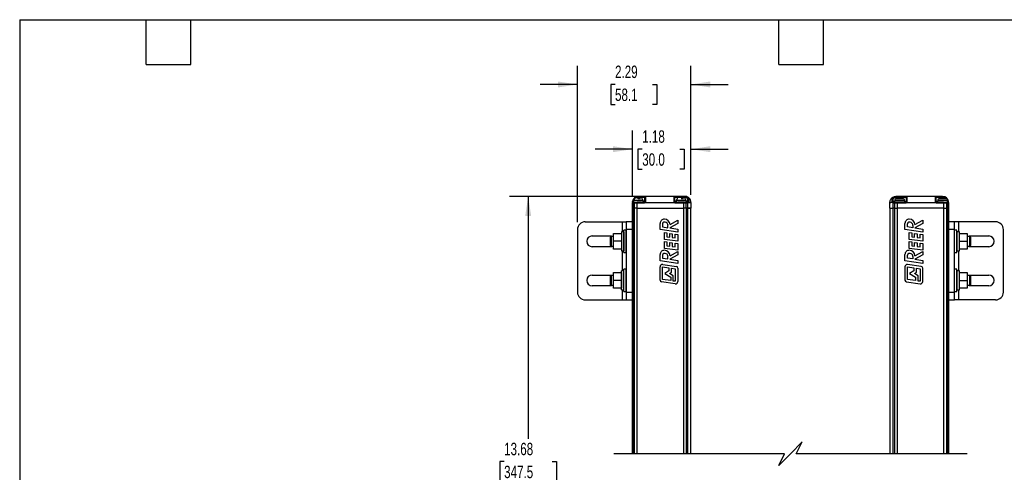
# Model space of a CAD drawing. Header units: inches. Extents: x 0.2 to 10.8, y 0.2 to 8.2.
# Tile 13 of 25: x 0.2 to 6.9, y 5.2 to 8.2. Entities that reach past the tile are written whole.
import ezdxf

# ---------------------------------------------------------------- set-up
doc = ezdxf.new("R2010")
doc.units = ezdxf.units.IN
doc.header["$MEASUREMENT"] = 0
doc.layers.add('DIMENSIONS', color=140, linetype='Continuous', lineweight=25)
doc.layers.add('TEXT', color=140, linetype='Continuous', lineweight=25)
doc.styles.add('SLDTEXTSTYLE0', font='TXT', dxfattribs={"width": 0.7})
doc.dimstyles.new('SLDDIMSTYLE0', dxfattribs={"dimtxt": 0.084961, "dimasz": 0.13, "dimexe": 0, "dimexo": 0.0625, "dimgap": 0.02124, "dimtad": 0, "dimtih": 1, "dimtoh": 1, "dimlfac": 3, "dimrnd": 1e-09, "dimzin": 12, "dimdsep": 46, "dimtxsty": 'SLDTEXTSTYLE0', "dimsah": 1, "dimcen": 0.09, "dimadec": 0, "dimazin": 3, "dimtfac": 1, "dimtmove": 0, "dimatfit": 0, "dimfxl": 0, "dimfrac": 2, "dimtolj": 1, "dimtzin": 12, "dimarcsym": 0})
doc.dimstyles.new('SLDDIMSTYLE1', dxfattribs={"dimtxt": 0.084961, "dimasz": 0.13, "dimexe": 0, "dimexo": 0.0625, "dimgap": 0.02124, "dimtad": 0, "dimtih": 1, "dimtoh": 1, "dimlfac": 3, "dimrnd": 1e-09, "dimzin": 12, "dimdsep": 46, "dimtxsty": 'SLDTEXTSTYLE0', "dimsah": 1, "dimcen": 0.09, "dimadec": 0, "dimazin": 3, "dimtfac": 1, "dimtofl": 0, "dimtmove": 0, "dimatfit": 3, "dimfxl": 0, "dimfrac": 2, "dimtolj": 1, "dimtzin": 12, "dimarcsym": 0})

# ---------------------------------------------------------------- blocks, each defined once
blk = doc.blocks.new('_D')
at = {"layer": 'DIMENSIONS'}
for p, q in [((4.3667, 7.0683), (4.3667, 7.5055)), ((4.7604, 7.0735), (4.7604, 7.5055)), ((4.3667, 7.3805), (4.1167, 7.3805)), ((4.433, 7.3805), (4.4044, 7.3805)), ((4.4044, 7.3805), (4.4044, 7.2455)), ((4.6854, 7.3805), (4.714, 7.3805)), ((4.714, 7.3805), (4.714, 7.2455)), ((4.7604, 7.3805), (5.0104, 7.3805)), ((4.4044, 7.2455), (4.433, 7.2455)), ((4.714, 7.2455), (4.6854, 7.2455))]:
    blk.add_line(p, q, dxfattribs=at)
for points in [[(4.3667, 7.3805), (4.2367, 7.4005), (4.2367, 7.3605)], [(4.7604, 7.3805), (4.8904, 7.3605), (4.8904, 7.4005)]]:
    blk.add_solid(points, dxfattribs=at)
at = {"layer": 'DIMENSIONS', "char_height": 0.08333, "attachment_point": 1, "style": 'SLDTEXTSTYLE0'}
for s, insert in [('1.18', (4.433, 7.507)), ('30.0', (4.433, 7.3529))]:
    blk.add_mtext(s, dxfattribs=dict(at, insert=insert))
blk = doc.blocks.new('_D_1')
at = {"layer": 'DIMENSIONS'}
for p, q in [((3.9977, 6.8906), (3.9977, 7.9401)), ((4.7604, 7.0735), (4.7604, 7.9401)), ((3.9977, 7.8151), (3.7477, 7.8151)), ((4.2502, 7.8151), (4.2217, 7.8151)), ((4.2217, 7.8151), (4.2217, 7.6801)), ((4.5027, 7.8151), (4.5312, 7.8151)), ((4.5312, 7.8151), (4.5312, 7.6801)), ((4.7604, 7.8151), (5.0104, 7.8151)), ((4.2217, 7.6801), (4.2502, 7.6801)), ((4.5312, 7.6801), (4.5027, 7.6801))]:
    blk.add_line(p, q, dxfattribs=at)
for points in [[(3.9977, 7.8151), (3.8677, 7.8351), (3.8677, 7.7951)], [(4.7604, 7.8151), (4.8904, 7.7951), (4.8904, 7.8351)]]:
    blk.add_solid(points, dxfattribs=at)
at = {"layer": 'DIMENSIONS', "char_height": 0.08333, "attachment_point": 1, "style": 'SLDTEXTSTYLE0'}
for s, insert in [('2.29', (4.2502, 7.9416)), ('58.1', (4.2502, 7.7875))]:
    blk.add_mtext(s, dxfattribs=dict(at, insert=insert))
blk = doc.blocks.new('_D_2')
at = {"layer": 'DIMENSIONS'}
for p, q in [((4.404, 7.0629), (3.5416, 7.0629)), ((3.6666, 7.0629), (3.6666, 5.4366)), ((3.505, 5.2825), (3.4765, 5.2825)), ((3.4765, 5.2825), (3.4765, 5.1475)), ((3.8282, 5.2825), (3.8567, 5.2825)), ((3.8567, 5.2825), (3.8567, 5.1475)), ((3.4765, 5.1475), (3.505, 5.1475)), ((3.6666, 4.3111), (3.6666, 5.1285)), ((3.8567, 5.1475), (3.8282, 5.1475)), ((3.7222, 4.2833), (3.6666, 4.3111)), ((3.611, 4.2278), (3.7222, 4.2833)), ((3.6666, 4.2), (3.611, 4.2278)), ((3.6666, 3.2285), (3.6666, 4.2)), ((4.404, 3.2285), (3.5416, 3.2285))]:
    blk.add_line(p, q, dxfattribs=at)
for points in [[(3.6666, 7.0629), (3.6466, 6.9329), (3.6866, 6.9329)], [(3.6666, 3.2285), (3.6866, 3.3585), (3.6466, 3.3585)]]:
    blk.add_solid(points, dxfattribs=at)
at = {"layer": 'DIMENSIONS', "char_height": 0.08333, "attachment_point": 1, "style": 'SLDTEXTSTYLE0'}
for s, insert in [('13.68', (3.505, 5.409)), ('347.5', (3.505, 5.2549))]:
    blk.add_mtext(s, dxfattribs=dict(at, insert=insert))

msp = doc.modelspace()

# ---------------------------------------------------------------- linework, layer by layer
for p, q in [((4.3744, 7.0183), (4.3667, 7.0183)), ((4.3667, 6.9842), (4.3667, 7.0183)), ((4.372, 7.0235), (4.372, 7.0262)), ((4.372, 7.0235), (4.3781, 7.0235)), ((4.3724, 7.0288), (4.3733, 7.0315)), ((4.3733, 7.0288), (4.3724, 7.0288)), ((4.3733, 7.0362), (4.3733, 7.0252)), ((4.4389, 7.0362), (4.3733, 7.0362)), ((4.3733, 7.0252), (4.4389, 7.0252)), ((4.3787, 7.0183), (4.3744, 7.0183)), ((4.3744, 7.0183), (4.3744, 6.9842)), ((4.3781, 7.0235), (4.3825, 7.0235)), ((4.3973, 7.0183), (4.3787, 7.0183)), ((4.3787, 7.0183), (4.3787, 6.9842)), ((4.3825, 7.0235), (4.3973, 7.0235)), ((4.3973, 7.0235), (4.3973, 7.0183)), ((4.4435, 7.0235), (4.3973, 7.0235)), ((4.3973, 7.0183), (4.3973, 6.9842)), ((4.4435, 7.0183), (4.3973, 7.0183)), ((4.4061, 7.0242), (4.3999, 7.0242)), ((4.4061, 7.0577), (4.4061, 7.0629)), ((4.454, 7.0629), (4.4061, 7.0629)), ((4.4061, 7.0577), (4.4488, 7.0577)), ((4.4061, 7.0471), (4.4061, 7.0577)), ((4.4211, 7.0471), (4.4061, 7.0471)), ((4.4291, 7.0242), (4.4061, 7.0242)), ((4.4291, 7.0235), (4.4291, 7.0242)), ((4.4389, 7.0252), (4.4389, 7.0362)), ((4.4488, 7.0288), (4.4389, 7.0288)), ((4.4435, 7.0235), (4.4435, 7.0183)), ((4.4488, 7.0577), (4.4488, 7.0288)), ((4.4526, 7.0235), (4.6483, 7.0235)), ((4.454, 7.0629), (4.454, 7.0296)), ((4.6469, 7.0629), (4.454, 7.0629)), ((4.6469, 7.0296), (4.6469, 7.0629)), ((4.7211, 7.0629), (4.6469, 7.0629)), ((4.6522, 7.0288), (4.6522, 7.0577)), ((4.6522, 7.0577), (4.7182, 7.0577)), ((4.662, 7.0288), (4.6522, 7.0288)), ((4.6574, 7.0183), (4.6574, 7.0235)), ((4.7123, 7.0235), (4.6574, 7.0235)), ((4.7123, 7.0183), (4.6574, 7.0183)), ((4.662, 7.0362), (4.662, 7.0252)), ((4.7276, 7.0362), (4.662, 7.0362)), ((4.662, 7.0252), (4.7276, 7.0252)), ((4.6719, 7.0242), (4.6719, 7.0235)), ((4.6948, 7.0242), (4.6719, 7.0242)), ((4.7098, 7.0471), (4.6948, 7.0471)), ((4.7178, 7.0242), (4.6948, 7.0242)), ((4.7123, 7.0183), (4.7123, 7.0235)), ((4.7268, 7.0235), (4.7123, 7.0235)), ((4.7123, 6.9842), (4.7123, 7.0183)), ((4.729, 7.0183), (4.7123, 7.0183)), ((4.7268, 7.0235), (4.7322, 7.0235)), ((4.7276, 7.0252), (4.7276, 7.0362)), ((4.7375, 7.0288), (4.7276, 7.0288)), ((4.729, 6.9842), (4.729, 7.0183)), ((4.7344, 7.0183), (4.729, 7.0183)), ((4.7339, 7.0238), (4.7322, 7.0235)), ((4.7377, 7.0188), (4.7344, 7.0183)), ((4.7373, 7.05), (4.7375, 7.0496)), ((4.7375, 7.0496), (4.7376, 7.0508)), ((4.7375, 7.0496), (4.7376, 7.0508)), ((4.7375, 7.0496), (4.7375, 7.0288)), ((4.7377, 7.0188), (4.7377, 6.9842)), ((4.7459, 7.0541), (4.7448, 7.0548)), ((4.7459, 7.0541), (4.7461, 7.0536)), ((4.7604, 7.0235), (4.7604, 6.9842)), ((6.0972, 7.0235), (6.1034, 7.0235)), ((6.0972, 6.9842), (6.0972, 7.0235)), ((6.1132, 7.0235), (6.1034, 7.0235)), ((6.1116, 7.0536), (6.1118, 7.0541)), ((6.1128, 7.0548), (6.1118, 7.0541)), ((6.1199, 6.9842), (6.1199, 7.0188)), ((6.1232, 7.0183), (6.1199, 7.0188)), ((6.12, 7.0508), (6.1202, 7.0496)), ((6.12, 7.0508), (6.1202, 7.0496)), ((6.1202, 7.0496), (6.1203, 7.05)), ((6.1202, 7.0288), (6.1202, 7.0496)), ((6.13, 7.0288), (6.1202, 7.0288)), ((6.1287, 7.0183), (6.1232, 7.0183)), ((6.1254, 7.0235), (6.1238, 7.0238)), ((6.1254, 7.0235), (6.1309, 7.0235)), ((6.1453, 7.0183), (6.1287, 7.0183)), ((6.1287, 7.0183), (6.1287, 6.9842)), ((6.13, 7.0362), (6.13, 7.0252)), ((6.1956, 7.0362), (6.13, 7.0362)), ((6.13, 7.0252), (6.1956, 7.0252)), ((6.1309, 7.0235), (6.1453, 7.0235)), ((6.2107, 7.0629), (6.1366, 7.0629)), ((6.1395, 7.0577), (6.2055, 7.0577)), ((6.1858, 7.0242), (6.1399, 7.0242)), ((6.1847, 7.0471), (6.141, 7.0471)), ((6.1453, 7.0235), (6.1453, 7.0183)), ((6.2002, 7.0235), (6.1453, 7.0235)), ((6.1453, 7.0183), (6.1453, 6.9842)), ((6.2002, 7.0183), (6.1453, 7.0183)), ((6.1858, 7.0235), (6.1858, 7.0242)), ((6.1956, 7.0252), (6.1956, 7.0362)), ((6.2055, 7.0288), (6.1956, 7.0288)), ((6.2002, 7.0183), (6.2002, 7.0235)), ((6.2055, 7.0577), (6.2055, 7.0288)), ((6.2093, 7.0235), (6.4051, 7.0235)), ((6.2107, 7.0629), (6.2107, 7.0296)), ((6.4036, 7.0629), (6.2107, 7.0629)), ((6.4036, 7.0296), (6.4036, 7.0629)), ((6.4515, 7.0629), (6.4036, 7.0629)), ((6.4089, 7.0288), (6.4089, 7.0577)), ((6.4089, 7.0577), (6.4515, 7.0577)), ((6.4187, 7.0288), (6.4089, 7.0288)), ((6.4141, 7.0183), (6.4141, 7.0235)), ((6.4604, 7.0235), (6.4141, 7.0235)), ((6.4604, 7.0183), (6.4141, 7.0183)), ((6.4187, 7.0362), (6.4187, 7.0252)), ((6.4844, 7.0362), (6.4187, 7.0362)), ((6.4187, 7.0252), (6.4844, 7.0252)), ((6.4286, 7.0242), (6.4286, 7.0235)), ((6.4577, 7.0242), (6.4286, 7.0242)), ((6.4734, 7.0471), (6.4297, 7.0471)), ((6.4515, 7.0629), (6.4515, 7.0577)), ((6.4515, 7.0577), (6.4515, 7.0471)), ((6.4604, 7.0183), (6.4604, 7.0235)), ((6.4604, 7.0235), (6.4752, 7.0235)), ((6.4604, 6.9842), (6.4604, 7.0183)), ((6.4789, 7.0183), (6.4604, 7.0183)), ((6.4752, 7.0235), (6.4795, 7.0235)), ((6.4789, 6.9842), (6.4789, 7.0183)), ((6.4832, 7.0183), (6.4789, 7.0183)), ((6.4795, 7.0235), (6.4857, 7.0235)), ((6.4832, 6.9842), (6.4832, 7.0183)), ((6.4832, 7.0183), (6.4909, 7.0183)), ((6.4844, 7.0252), (6.4844, 7.0362)), ((6.4844, 7.0315), (6.4853, 7.0288)), ((6.4853, 7.0288), (6.4844, 7.0288)), ((6.4857, 7.0262), (6.4857, 7.0235)), ((6.4909, 7.0235), (6.4909, 7.0183)), ((6.4909, 7.0183), (6.4909, 6.9842)), ((4.3667, 5.3359), (4.3667, 6.9842)), ((4.3744, 6.9842), (4.3667, 6.9842)), ((4.3744, 5.3359), (4.3744, 6.9842)), ((4.3787, 6.9842), (4.3744, 6.9842)), ((4.3787, 6.9842), (4.3787, 5.3359)), ((4.3973, 6.9842), (4.3787, 6.9842)), ((4.3973, 6.9842), (4.3973, 5.3359)), ((4.3973, 6.9842), (4.7123, 6.9842)), ((4.7123, 5.3359), (4.7123, 6.9842)), ((4.729, 6.9842), (4.7123, 6.9842)), ((4.729, 6.9842), (4.729, 5.3359)), ((4.7377, 6.9842), (4.729, 6.9842)), ((4.729, 6.9842), (4.7377, 6.9842)), ((4.7377, 6.9842), (4.7377, 5.3359)), ((4.7377, 6.9842), (4.7604, 6.9842)), ((4.7604, 6.9842), (4.7377, 6.9842)), ((4.7604, 5.3359), (4.7604, 6.9842)), ((6.0972, 6.9842), (6.0972, 5.3359)), ((6.0972, 6.9842), (6.1199, 6.9842)), ((6.1199, 5.3359), (6.1199, 6.9842)), ((6.1287, 6.9842), (6.1199, 6.9842)), ((6.1287, 6.9842), (6.1287, 5.3359)), ((6.1287, 6.9842), (6.1453, 6.9842)), ((6.1453, 6.9842), (6.1453, 5.3359)), ((6.4604, 6.9842), (6.1453, 6.9842)), ((6.4604, 5.3359), (6.4604, 6.9842)), ((6.4604, 6.9842), (6.4789, 6.9842)), ((6.4789, 5.3359), (6.4789, 6.9842)), ((6.4832, 6.9842), (6.4789, 6.9842)), ((6.4832, 5.3359), (6.4832, 6.9842)), ((6.4909, 6.9842), (6.4832, 6.9842)), ((6.4909, 6.9842), (6.4909, 5.3359)), ((4.0502, 6.8931), (4.2996, 6.8931)), ((4.2996, 6.8931), (4.3258, 6.8931)), ((4.2996, 6.8254), (4.2996, 6.8931)), ((4.3652, 6.8931), (4.3258, 6.8931)), ((4.3258, 6.8931), (4.3258, 6.8406)), ((4.3652, 6.8931), (4.3652, 6.8406)), ((4.553, 6.8411), (4.553, 6.8821)), ((4.6721, 6.8806), (4.6195, 6.8514)), ((4.6196, 6.8744), (4.6721, 6.9036)), ((4.6721, 6.9036), (4.6721, 6.8806)), ((6.1984, 6.8411), (6.1984, 6.8821)), ((6.3175, 6.8806), (6.2649, 6.8514)), ((6.2651, 6.8744), (6.3175, 6.9036)), ((6.3175, 6.9036), (6.3175, 6.8806)), ((6.5316, 6.8931), (6.4922, 6.8931)), ((6.4922, 6.8406), (6.4922, 6.8931)), ((6.5316, 6.8406), (6.5316, 6.8931)), ((6.5578, 6.8931), (6.5316, 6.8931)), ((6.8072, 6.8931), (6.5578, 6.8931)), ((6.5578, 6.8931), (6.5578, 6.8254)), ((3.9977, 6.8406), (3.9977, 6.4207)), ((4.2408, 6.8144), (4.2933, 6.8144)), ((4.2408, 6.7619), (4.2408, 6.8144)), ((4.2933, 6.8144), (4.2933, 6.7619)), ((4.3093, 6.8254), (4.2935, 6.8254)), ((4.2935, 6.8254), (4.2935, 6.7619)), ((4.3093, 6.8254), (4.3093, 6.7619)), ((4.3254, 6.8369), (4.3099, 6.8369)), ((4.3099, 6.7619), (4.3099, 6.8369)), ((4.3254, 6.7619), (4.3254, 6.8369)), ((4.3652, 6.8406), (4.3258, 6.8406)), ((4.3258, 6.8406), (4.3258, 6.4207)), ((4.3652, 6.8406), (4.3652, 6.4207)), ((4.6721, 6.8233), (4.553, 6.8411)), ((4.5697, 6.8793), (4.5697, 6.8589)), ((4.5697, 6.8589), (4.6061, 6.8534)), ((4.5823, 6.7751), (4.5823, 6.8212)), ((4.5823, 6.8212), (4.599, 6.8188)), ((4.599, 6.8188), (4.599, 6.793)), ((4.6061, 6.8534), (4.6061, 6.8692)), ((4.6195, 6.8514), (4.6721, 6.8435)), ((4.6721, 6.8435), (4.6721, 6.8233)), ((6.3175, 6.8233), (6.1984, 6.8411)), ((6.2152, 6.8589), (6.2152, 6.8793)), ((6.2516, 6.8534), (6.2152, 6.8589)), ((6.2277, 6.7751), (6.2277, 6.8212)), ((6.2277, 6.8212), (6.2444, 6.8188)), ((6.2444, 6.8188), (6.2444, 6.793)), ((6.2516, 6.8692), (6.2516, 6.8534)), ((6.2649, 6.8514), (6.3175, 6.8435)), ((6.3175, 6.8435), (6.3175, 6.8233)), ((6.4922, 6.4207), (6.4922, 6.8406)), ((6.5316, 6.8406), (6.4922, 6.8406)), ((6.5316, 6.4207), (6.5316, 6.8406)), ((6.5475, 6.8369), (6.532, 6.8369)), ((6.532, 6.6869), (6.532, 6.8369)), ((6.5475, 6.6869), (6.5475, 6.8369)), ((6.5639, 6.8254), (6.5481, 6.8254)), ((6.5481, 6.6984), (6.5481, 6.8254)), ((6.5639, 6.6984), (6.5639, 6.8254)), ((6.5641, 6.7619), (6.5641, 6.8144)), ((6.5641, 6.8144), (6.6166, 6.8144)), ((6.6166, 6.8144), (6.6166, 6.7619)), ((6.8597, 6.4207), (6.8597, 6.8406)), ((4.0962, 6.798), (4.2274, 6.798)), ((4.2169, 6.7881), (4.2169, 6.7356)), ((4.2408, 6.7947), (4.2235, 6.7947)), ((4.2235, 6.7947), (4.2235, 6.7619)), ((4.2235, 6.7619), (4.2235, 6.7291)), ((4.2274, 6.798), (4.2408, 6.7954)), ((4.2933, 6.7619), (4.2408, 6.7619)), ((4.2408, 6.7094), (4.2408, 6.7619)), ((4.2935, 6.7947), (4.2933, 6.7947)), ((4.2933, 6.7619), (4.2933, 6.7094)), ((4.2935, 6.7619), (4.2935, 6.6984)), ((4.3099, 6.7947), (4.3093, 6.7947)), ((4.3093, 6.7619), (4.3093, 6.6984)), ((4.3099, 6.6869), (4.3099, 6.7619)), ((4.3258, 6.7947), (4.3254, 6.7947)), ((4.3254, 6.6869), (4.3254, 6.7619)), ((4.3667, 6.7947), (4.3652, 6.7947)), ((4.6721, 6.7623), (4.5823, 6.7751)), ((4.5823, 6.7142), (4.5823, 6.7603)), ((4.5823, 6.7603), (4.599, 6.7579)), ((4.599, 6.793), (4.618, 6.7903)), ((4.599, 6.7579), (4.599, 6.7321)), ((4.618, 6.7903), (4.618, 6.8141)), ((4.618, 6.8141), (4.6347, 6.8118)), ((4.618, 6.7294), (4.618, 6.7532)), ((4.618, 6.7532), (4.6347, 6.7509)), ((4.6347, 6.8118), (4.6347, 6.7879)), ((4.6347, 6.7879), (4.6554, 6.785)), ((4.6347, 6.7509), (4.6347, 6.727)), ((4.6554, 6.785), (4.6554, 6.8108)), ((4.6554, 6.8108), (4.6721, 6.8084)), ((4.6554, 6.7241), (4.6554, 6.7499)), ((4.6554, 6.7499), (4.6721, 6.7475)), ((4.6721, 6.8084), (4.6721, 6.7623)), ((6.3175, 6.7623), (6.2277, 6.7751)), ((6.2277, 6.7142), (6.2277, 6.7603)), ((6.2277, 6.7603), (6.2444, 6.7579)), ((6.2444, 6.793), (6.2634, 6.7903)), ((6.2444, 6.7579), (6.2444, 6.7321)), ((6.2634, 6.7903), (6.2634, 6.8141)), ((6.2634, 6.8141), (6.2801, 6.8118)), ((6.2634, 6.7532), (6.2801, 6.7509)), ((6.2634, 6.7294), (6.2634, 6.7532)), ((6.2801, 6.8118), (6.2801, 6.7879)), ((6.2801, 6.7879), (6.3008, 6.785)), ((6.2801, 6.7509), (6.2801, 6.727)), ((6.3008, 6.785), (6.3008, 6.8108)), ((6.3008, 6.8108), (6.3175, 6.8084)), ((6.3008, 6.7499), (6.3175, 6.7475)), ((6.3008, 6.7241), (6.3008, 6.7499)), ((6.3175, 6.8084), (6.3175, 6.7623)), ((6.4922, 6.7947), (6.4909, 6.7947)), ((6.532, 6.7947), (6.5316, 6.7947)), ((6.5481, 6.7947), (6.5475, 6.7947)), ((6.5641, 6.7947), (6.5639, 6.7947)), ((6.5641, 6.7619), (6.6166, 6.7619)), ((6.5641, 6.7094), (6.5641, 6.7619)), ((6.6166, 6.7954), (6.63, 6.798)), ((6.6339, 6.7947), (6.6166, 6.7947)), ((6.6166, 6.7619), (6.6166, 6.7094)), ((6.63, 6.798), (6.7612, 6.798)), ((6.6339, 6.7291), (6.6339, 6.7947)), ((6.6405, 6.7356), (6.6405, 6.7881)), ((4.2274, 6.7258), (4.0962, 6.7258)), ((4.2235, 6.7291), (4.2408, 6.7291)), ((4.2408, 6.7284), (4.2274, 6.7258)), ((4.2933, 6.7094), (4.2408, 6.7094)), ((4.2933, 6.7291), (4.2935, 6.7291)), ((4.2935, 6.6984), (4.3093, 6.6984)), ((4.2996, 6.5629), (4.2996, 6.6984)), ((4.3093, 6.7291), (4.3099, 6.7291)), ((4.3099, 6.6869), (4.3254, 6.6869)), ((4.3254, 6.7291), (4.3258, 6.7291)), ((4.3652, 6.7291), (4.3667, 6.7291)), ((4.6721, 6.7014), (4.5823, 6.7142)), ((4.599, 6.7321), (4.618, 6.7294)), ((4.6196, 6.665), (4.6721, 6.6941)), ((4.6347, 6.727), (4.6554, 6.7241)), ((4.6721, 6.7475), (4.6721, 6.7014)), ((4.6721, 6.6941), (4.6721, 6.6712)), ((6.3175, 6.7014), (6.2277, 6.7142)), ((6.2444, 6.7321), (6.2634, 6.7294)), ((6.2651, 6.665), (6.3175, 6.6941)), ((6.2801, 6.727), (6.3008, 6.7241)), ((6.3175, 6.7475), (6.3175, 6.7014)), ((6.3175, 6.6941), (6.3175, 6.6712)), ((6.4909, 6.7291), (6.4922, 6.7291)), ((6.5316, 6.7291), (6.532, 6.7291)), ((6.532, 6.6869), (6.5475, 6.6869)), ((6.5475, 6.7291), (6.5481, 6.7291)), ((6.5481, 6.6984), (6.5639, 6.6984)), ((6.5578, 6.6984), (6.5578, 6.5629)), ((6.5639, 6.7291), (6.5641, 6.7291)), ((6.6166, 6.7094), (6.5641, 6.7094)), ((6.6166, 6.7291), (6.6339, 6.7291)), ((6.63, 6.7258), (6.6166, 6.7284)), ((6.7612, 6.7258), (6.63, 6.7258)), ((4.553, 6.6317), (4.553, 6.6727)), ((4.6721, 6.6138), (4.553, 6.6317)), ((4.5697, 6.6698), (4.5697, 6.6494)), ((4.5697, 6.6494), (4.6061, 6.644)), ((4.6061, 6.644), (4.6061, 6.6597)), ((4.6721, 6.6712), (4.6195, 6.642)), ((4.6195, 6.642), (4.6721, 6.6341)), ((4.6721, 6.6341), (4.6721, 6.6138)), ((6.1984, 6.6317), (6.1984, 6.6727)), ((6.3175, 6.6138), (6.1984, 6.6317)), ((6.2152, 6.6494), (6.2152, 6.6698)), ((6.2516, 6.644), (6.2152, 6.6494)), ((6.2516, 6.6597), (6.2516, 6.644)), ((6.3175, 6.6712), (6.2649, 6.642)), ((6.2649, 6.642), (6.3175, 6.6341)), ((6.3175, 6.6341), (6.3175, 6.6138)), ((4.2408, 6.5519), (4.2933, 6.5519)), ((4.2408, 6.4994), (4.2408, 6.5519)), ((4.2933, 6.5519), (4.2933, 6.4994)), ((4.3093, 6.5629), (4.2935, 6.5629)), ((4.2935, 6.4994), (4.2935, 6.5629)), ((4.3093, 6.4994), (4.3093, 6.5629)), ((4.3254, 6.5744), (4.3099, 6.5744)), ((4.3099, 6.4994), (4.3099, 6.5744)), ((4.3254, 6.4994), (4.3254, 6.5744)), ((4.5531, 6.5008), (4.5531, 6.5908)), ((4.5698, 6.5056), (4.5698, 6.5895)), ((4.5698, 6.5895), (4.6127, 6.5837)), ((4.5708, 6.6063), (4.6625, 6.5937)), ((4.6127, 6.5635), (4.5841, 6.5467)), ((4.6127, 6.5837), (4.6127, 6.5635)), ((4.6166, 6.5464), (4.6294, 6.5539)), ((4.6294, 6.5814), (4.6554, 6.5778)), ((4.6294, 6.5539), (4.6294, 6.5814)), ((4.6554, 6.5778), (4.6554, 6.4933)), ((4.6721, 6.5826), (4.6721, 6.492)), ((6.1986, 6.5908), (6.1986, 6.5008)), ((6.2153, 6.5895), (6.2581, 6.5837)), ((6.2153, 6.5056), (6.2153, 6.5895)), ((6.3079, 6.5937), (6.2163, 6.6063)), ((6.2581, 6.5635), (6.2295, 6.5467)), ((6.2581, 6.5837), (6.2581, 6.5635)), ((6.262, 6.5464), (6.2748, 6.5539)), ((6.2748, 6.5814), (6.3008, 6.5778)), ((6.2748, 6.5539), (6.2748, 6.5814)), ((6.3008, 6.5778), (6.3008, 6.4933)), ((6.3175, 6.492), (6.3175, 6.5826)), ((6.5475, 6.5744), (6.532, 6.5744)), ((6.532, 6.4244), (6.532, 6.5744)), ((6.5475, 6.4244), (6.5475, 6.5744)), ((6.5639, 6.5629), (6.5481, 6.5629)), ((6.5481, 6.4359), (6.5481, 6.5629)), ((6.5639, 6.4359), (6.5639, 6.5629)), ((6.5641, 6.4994), (6.5641, 6.5519)), ((6.5641, 6.5519), (6.6166, 6.5519)), ((6.6166, 6.5519), (6.6166, 6.4994)), ((4.0962, 6.5355), (4.2274, 6.5355)), ((4.2169, 6.5257), (4.2169, 6.4732)), ((4.2408, 6.5322), (4.2235, 6.5322)), ((4.2235, 6.5322), (4.2235, 6.4994)), ((4.2235, 6.4994), (4.2235, 6.4666)), ((4.2274, 6.5355), (4.2408, 6.5329)), ((4.2933, 6.4994), (4.2408, 6.4994)), ((4.2408, 6.4469), (4.2408, 6.4994)), ((4.2935, 6.5322), (4.2933, 6.5322)), ((4.2933, 6.4994), (4.2933, 6.4469)), ((4.2935, 6.4359), (4.2935, 6.4994)), ((4.3099, 6.5322), (4.3093, 6.5322)), ((4.3093, 6.4359), (4.3093, 6.4994)), ((4.3099, 6.4244), (4.3099, 6.4994)), ((4.3258, 6.5322), (4.3254, 6.5322)), ((4.3254, 6.4244), (4.3254, 6.4994)), ((4.3667, 6.5322), (4.3652, 6.5322)), ((4.6543, 6.4766), (4.5627, 6.4898)), ((4.6248, 6.4977), (4.5698, 6.5056)), ((4.5841, 6.5467), (4.6248, 6.5217)), ((4.6415, 6.5311), (4.6166, 6.5464)), ((4.6248, 6.5217), (4.6248, 6.4977)), ((4.6415, 6.4953), (4.6415, 6.5311)), ((4.6554, 6.4933), (4.6415, 6.4953)), ((6.2081, 6.4898), (6.2997, 6.4766)), ((6.2702, 6.4977), (6.2153, 6.5056)), ((6.2295, 6.5467), (6.2702, 6.5217)), ((6.287, 6.5311), (6.262, 6.5464)), ((6.2702, 6.5217), (6.2702, 6.4977)), ((6.287, 6.4953), (6.287, 6.5311)), ((6.3008, 6.4933), (6.287, 6.4953)), ((6.4922, 6.5322), (6.4909, 6.5322)), ((6.532, 6.5322), (6.5316, 6.5322)), ((6.5481, 6.5322), (6.5475, 6.5322)), ((6.5641, 6.5322), (6.5639, 6.5322)), ((6.5641, 6.4994), (6.6166, 6.4994)), ((6.5641, 6.4469), (6.5641, 6.4994)), ((6.6166, 6.5329), (6.63, 6.5355)), ((6.6339, 6.5322), (6.6166, 6.5322)), ((6.6166, 6.4994), (6.6166, 6.4469)), ((6.63, 6.5355), (6.7612, 6.5355)), ((6.6339, 6.4666), (6.6339, 6.5322)), ((6.6405, 6.4732), (6.6405, 6.5257)), ((4.2274, 6.4633), (4.0962, 6.4633)), ((4.2235, 6.4666), (4.2408, 6.4666)), ((4.2408, 6.4659), (4.2274, 6.4633)), ((4.2933, 6.4469), (4.2408, 6.4469)), ((4.2933, 6.4666), (4.2935, 6.4666)), ((4.2935, 6.4359), (4.3093, 6.4359)), ((4.2996, 6.3682), (4.2996, 6.4359)), ((4.3093, 6.4666), (4.3099, 6.4666)), ((4.3099, 6.4244), (4.3254, 6.4244)), ((4.3254, 6.4666), (4.3258, 6.4666)), ((4.3258, 6.4207), (4.3258, 6.3682)), ((4.3258, 6.4207), (4.3652, 6.4207)), ((4.3652, 6.4666), (4.3667, 6.4666)), ((4.3652, 6.4207), (4.3652, 6.3682)), ((6.4909, 6.4666), (6.4922, 6.4666)), ((6.4922, 6.4207), (6.5316, 6.4207)), ((6.4922, 6.3682), (6.4922, 6.4207)), ((6.5316, 6.4666), (6.532, 6.4666)), ((6.5316, 6.3682), (6.5316, 6.4207)), ((6.532, 6.4244), (6.5475, 6.4244)), ((6.5475, 6.4666), (6.5481, 6.4666)), ((6.5481, 6.4359), (6.5639, 6.4359)), ((6.5578, 6.4359), (6.5578, 6.3682)), ((6.5639, 6.4666), (6.5641, 6.4666)), ((6.6166, 6.4469), (6.5641, 6.4469)), ((6.6166, 6.4666), (6.6339, 6.4666)), ((6.63, 6.4633), (6.6166, 6.4659)), ((6.7612, 6.4633), (6.63, 6.4633)), ((4.0502, 6.3682), (4.2996, 6.3682)), ((4.2996, 6.3682), (4.3258, 6.3682)), ((4.3258, 6.3682), (4.3652, 6.3682)), ((6.4922, 6.3682), (6.5316, 6.3682)), ((6.5578, 6.3682), (6.5316, 6.3682)), ((6.8072, 6.3682), (6.5578, 6.3682))]:
    msp.add_line(p, q)
at = {"flags": 128}
for points in [[(4.3833, 7.0252), (4.3832, 7.0248), (4.3831, 7.0242)], [(4.4291, 7.0242), (4.429, 7.0248), (4.4289, 7.0252)], [(4.6483, 7.0235), (4.6501, 7.0245), (4.6515, 7.0254), (4.6525, 7.026), (4.6529, 7.0262)], [(4.672, 7.0252), (4.6719, 7.0248), (4.6719, 7.0242)], [(4.7178, 7.0242), (4.7177, 7.0248), (4.7176, 7.0252)], [(4.7459, 7.0541), (4.743, 7.0562), (4.7378, 7.0592), (4.7304, 7.0618), (4.7211, 7.0629), (4.7211, 7.0629)], [(4.729, 7.0183), (4.7289, 7.0193), (4.7288, 7.0203), (4.7286, 7.0212), (4.7283, 7.022), (4.728, 7.0227), (4.7276, 7.0231), (4.7272, 7.0234), (4.7268, 7.0235)], [(4.7341, 7.0239), (4.7333, 7.0236), (4.7322, 7.0235)], [(4.7344, 7.0183), (4.7344, 7.0193), (4.7343, 7.0203), (4.7341, 7.0212), (4.7338, 7.022), (4.7335, 7.0227), (4.7331, 7.0231), (4.7327, 7.0234), (4.7322, 7.0235)], [(4.737, 7.0265), (4.7366, 7.0259), (4.7363, 7.0254)], [(4.7375, 7.0288), (4.7374, 7.0278), (4.7372, 7.027)], [(4.7444, 7.0235), (4.7511, 7.0235), (4.7543, 7.0235)], [(4.7461, 7.0536), (4.7461, 7.0508), (4.7461, 7.0455), (4.7461, 7.0382), (4.7461, 7.0296)], [(4.7543, 7.0235), (4.7562, 7.0235), (4.7594, 7.0235), (4.7604, 7.0235)], [(6.1116, 7.0296), (6.1116, 7.0382), (6.1116, 7.0455), (6.1116, 7.0508), (6.1116, 7.0536)], [(6.1204, 7.0271), (6.1203, 7.0278), (6.1202, 7.0288)], [(6.1213, 7.0255), (6.1211, 7.0259), (6.1206, 7.0266)], [(6.1254, 7.0235), (6.1244, 7.0236), (6.1235, 7.0239)], [(6.1309, 7.0235), (6.1305, 7.0234), (6.13, 7.0231), (6.1297, 7.0227), (6.1293, 7.022), (6.129, 7.0212), (6.1288, 7.0203), (6.1287, 7.0193), (6.1287, 7.0183)], [(6.14, 7.0252), (6.1399, 7.0248), (6.1399, 7.0242)], [(6.1858, 7.0242), (6.1857, 7.0248), (6.1856, 7.0252)], [(6.4051, 7.0235), (6.4068, 7.0245), (6.4083, 7.0254), (6.4093, 7.026), (6.4096, 7.0262)], [(6.4287, 7.0252), (6.4286, 7.0248), (6.4286, 7.0242)], [(6.4745, 7.0242), (6.4744, 7.0248), (6.4743, 7.0252)], [(6.4853, 7.0288), (6.4872, 7.0291), (6.4889, 7.0294), (6.4901, 7.0295), (6.4904, 7.0296)]]:
    msp.add_lwpolyline(points, dxfattribs=at)
for centre, radius, start, end in [((4.372, 7.0183), 0.00525, 89.99979, 179.99914), ((4.4061, 7.0235), 0.0394, 89.99996, 171.15014), ((4.3842, 7.0362), 0.0109, 89.99909, 180.00091), ((4.3791, 7.0189), 0.00469, 101.42021, 188.04921), ((4.3834, 7.0189), 0.00469, 101.42184, 188.049), ((4.428, 7.0362), 0.0109, 359.99909, 90.00091), ((4.4435, 7.0288), 0.00525, 270.00495, 329.9963), ((4.4435, 7.0288), 0.00525, 330.00254, 359.99677), ((4.454, 7.0577), 0.00525, 89.99979, 180.00128), ((4.6469, 7.0577), 0.00525, 359.99872, 90.00021), ((4.6574, 7.0288), 0.00525, 179.99715, 210.00154), ((4.6574, 7.0288), 0.00525, 210.0037, 269.99558), ((4.673, 7.0362), 0.0109, 89.99865, 180.00135), ((4.7167, 7.0362), 0.0109, 359.99865, 90.00135), ((4.7211, 7.0235), 0.0394, 0.00006, 50.98359), ((6.141, 7.0362), 0.0109, 89.99865, 180.00135), ((6.1847, 7.0362), 0.0109, 359.99865, 90.00135), ((6.2002, 7.0288), 0.00525, 270.00449, 329.9973), ((6.2002, 7.0288), 0.00525, 329.98915, 0.00817), ((6.2107, 7.0577), 0.00525, 89.99888, 180.00219), ((6.4036, 7.0577), 0.00525, 359.9969, 90.00203), ((6.4141, 7.0288), 0.00525, 179.99949, 210.00119), ((6.4141, 7.0288), 0.00525, 210.0037, 269.99505), ((6.4297, 7.0362), 0.0109, 89.99821, 180.00179), ((6.4515, 7.0235), 0.0394, 8.84986, 90.00004), ((6.4734, 7.0362), 0.0109, 359.99821, 90.00179), ((6.4743, 7.0189), 0.00469, 351.94903, 78.58013), ((6.4786, 7.0189), 0.00469, 351.951, 78.57816), ((6.4857, 7.0183), 0.00525, 0.00086, 90.00021), ((4.0502, 6.8406), 0.0525, 90.00005, 179.99985), ((4.5818, 6.8825), 0.0287, 89.99989, 180.80171), ((4.5809, 6.8793), 0.0111, 103.6949, 180.00043), ((4.5835, 6.8695), 0.0213, 57.56382, 104.22272), ((4.5803, 6.8719), 0.0394, 3.66355, 87.92436), ((4.5858, 6.8692), 0.0204, 0.00001, 63.45874), ((6.2272, 6.8825), 0.0287, 89.99996, 180.80154), ((6.2263, 6.8793), 0.0111, 103.69453, 180.00048), ((6.2289, 6.8695), 0.0213, 57.56368, 104.22281), ((6.2258, 6.8719), 0.0394, 3.66355, 87.92428), ((6.2312, 6.8692), 0.0204, 359.9996, 63.45915), ((6.8072, 6.8406), 0.0525, 0.00015, 89.99995), ((4.0962, 6.7619), 0.0361, 90, 270), ((4.2235, 6.7881), 0.00656, 90.00067, 180.00019), ((6.6339, 6.7881), 0.00656, 359.99981, 89.99933), ((6.7612, 6.7619), 0.0361, 270, 90), ((4.2235, 6.7356), 0.00656, 179.99981, 269.99933), ((4.5818, 6.6731), 0.0287, 89.99989, 180.80171), ((4.5803, 6.6625), 0.0394, 3.66323, 87.92437), ((6.2272, 6.6731), 0.0287, 89.99996, 180.80154), ((6.2258, 6.6625), 0.0394, 3.66323, 87.9243), ((6.6339, 6.7356), 0.00656, 270.00067, 0.00019), ((4.5809, 6.6698), 0.0111, 103.6949, 180.00043), ((4.5835, 6.66), 0.0213, 57.56382, 104.22272), ((4.5858, 6.6597), 0.0204, 0.00103, 63.45772), ((6.2263, 6.6698), 0.0111, 103.69453, 180.00048), ((6.2289, 6.66), 0.0213, 57.56368, 104.22281), ((6.2312, 6.6597), 0.0204, 0.00061, 63.45813), ((4.5687, 6.5908), 0.0156, 82.17646, 180.00027), ((4.6609, 6.5826), 0.0111, 359.99926, 82.17694), ((6.2141, 6.5908), 0.0156, 82.17684, 179.99973), ((6.3064, 6.5826), 0.0111, 359.99924, 82.17725), ((4.0962, 6.4994), 0.0361, 90, 270), ((4.2235, 6.5257), 0.00656, 90.00067, 180.00019), ((4.5643, 6.5008), 0.0111, 179.99889, 261.79211), ((4.6565, 6.492), 0.0156, 261.78998, 0.00031), ((6.2097, 6.5008), 0.0111, 179.99937, 261.79192), ((6.3019, 6.492), 0.0156, 261.78998, 0.00031), ((6.6339, 6.5257), 0.00656, 359.99981, 89.99933), ((6.7612, 6.4994), 0.0361, 270, 90), ((4.0502, 6.4207), 0.0525, 180.00015, 269.99995), ((4.2235, 6.4732), 0.00656, 179.99981, 269.99933), ((6.6339, 6.4732), 0.00656, 270.00067, 0.00019), ((6.8072, 6.4207), 0.0525, 270.00005, 359.99985)]:
    msp.add_arc(centre, radius, start, end)
for points, knots in [([(4.3667, 7.0235), (4.3668, 7.0245), (4.3668, 7.0265), (4.3671, 7.0286), (4.3672, 7.0296)], [0, 0, 0, 0, 0.481069, 1, 1, 1, 1]), ([(4.372, 7.0262), (4.3713, 7.0261), (4.37, 7.0261), (4.3684, 7.0255), (4.3671, 7.0247), (4.3668, 7.0239), (4.3667, 7.0235)], [0, 0, 0, 0, 0.3195956, 0.6038454, 0.8288426, 1, 1, 1, 1]), ([(4.3672, 7.0296), (4.3673, 7.0296), (4.3678, 7.0295), (4.3689, 7.0293), (4.3705, 7.0291), (4.3717, 7.0289), (4.3724, 7.0288)], [0, 0, 0, 0, 0.076123, 0.292888, 0.617312, 1, 1, 1, 1]), ([(4.372, 7.0262), (4.372, 7.0266), (4.372, 7.0275), (4.3723, 7.0283), (4.3724, 7.0288)], [0, 0, 0, 0, 0.49021, 1, 1, 1, 1]), ([(4.3801, 7.0531), (4.3813, 7.0541), (4.3842, 7.0565), (4.3875, 7.0582), (4.3895, 7.0592)], [0, 0, 0, 0, 0.420478, 1, 1, 1, 1]), ([(4.3816, 7.0466), (4.3823, 7.0476), (4.3856, 7.0519), (4.3943, 7.0563), (4.4023, 7.0572), (4.4061, 7.0577)], [0, 0, 0, 0, 0.133979, 0.58085, 1, 1, 1, 1]), ([(4.4526, 7.0235), (4.4521, 7.0228), (4.4511, 7.0213), (4.4488, 7.0196), (4.4463, 7.0185), (4.4444, 7.0184), (4.4435, 7.0183)], [0, 0, 0, 0, 0.249224, 0.499948, 0.749226, 1, 1, 1, 1]), ([(4.4488, 7.0288), (4.4487, 7.0283), (4.4487, 7.0274), (4.4483, 7.0266), (4.4481, 7.0262)], [0, 0, 0, 0, 0.486698, 1, 1, 1, 1]), ([(4.4481, 7.0262), (4.4482, 7.0261), (4.4486, 7.0258), (4.4496, 7.0253), (4.451, 7.0245), (4.452, 7.0239), (4.4526, 7.0235)], [0, 0, 0, 0, 0.076124, 0.292894, 0.617314, 1, 1, 1, 1]), ([(4.454, 7.0296), (4.4533, 7.0296), (4.4521, 7.0296), (4.4505, 7.0294), (4.4493, 7.0293), (4.4489, 7.0289), (4.4488, 7.0288)], [0, 0, 0, 0, 0.37255, 0.689893, 0.906342, 1, 1, 1, 1]), ([(4.454, 7.0296), (4.454, 7.0285), (4.4538, 7.0264), (4.453, 7.0245), (4.4526, 7.0235)], [0, 0, 0, 0, 0.503744, 1, 1, 1, 1]), ([(4.6483, 7.0235), (4.6479, 7.0245), (4.6471, 7.0264), (4.647, 7.0285), (4.6469, 7.0296)], [0, 0, 0, 0, 0.496272, 1, 1, 1, 1]), ([(4.6469, 7.0296), (4.6476, 7.0296), (4.6488, 7.0296), (4.6504, 7.0294), (4.6516, 7.0293), (4.652, 7.0289), (4.6522, 7.0288)], [0, 0, 0, 0, 0.372561, 0.689905, 0.906364, 1, 1, 1, 1]), ([(4.6574, 7.0183), (4.6565, 7.0184), (4.6547, 7.0185), (4.6521, 7.0196), (4.6499, 7.0212), (4.6489, 7.0228), (4.6483, 7.0235)], [0, 0, 0, 0, 0.249222, 0.499952, 0.749233, 1, 1, 1, 1]), ([(4.6529, 7.0262), (4.6527, 7.0266), (4.6523, 7.0274), (4.6522, 7.0283), (4.6522, 7.0288)], [0, 0, 0, 0, 0.513294, 1, 1, 1, 1]), ([(4.7211, 7.0629), (4.7209, 7.0629), (4.7204, 7.0628), (4.7199, 7.0624), (4.7193, 7.0619), (4.7187, 7.0609), (4.7183, 7.0594), (4.7182, 7.0582), (4.7182, 7.0577)], [0, 0, 0, 0, 0.092923, 0.196977, 0.316018, 0.448729, 0.732351, 1, 1, 1, 1]), ([(4.7182, 7.0577), (4.7206, 7.0575), (4.7251, 7.0571), (4.7308, 7.0548), (4.7347, 7.0523), (4.7366, 7.0507), (4.7373, 7.05)], [0, 0, 0, 0, 0.3470798, 0.637122, 0.8634741, 1, 1, 1, 1]), ([(4.7368, 7.0262), (4.7364, 7.0257), (4.7358, 7.0248), (4.7347, 7.0241), (4.7341, 7.0239), (4.7339, 7.0238), (4.7339, 7.0238)], [0, 0, 0, 0, 0.485359, 0.83316, 0.939298, 1, 1, 1, 1]), ([(4.7339, 7.0238), (4.7342, 7.0238), (4.7347, 7.0238), (4.7353, 7.0233), (4.7359, 7.0227), (4.7364, 7.0219), (4.737, 7.0209), (4.7374, 7.0199), (4.7376, 7.0192), (4.7377, 7.0188)], [0, 0, 0, 0, 0.128501, 0.224915, 0.348517, 0.496993, 0.662538, 0.833993, 1, 1, 1, 1]), ([(4.7375, 7.0288), (4.7375, 7.0284), (4.7374, 7.0274), (4.737, 7.0266), (4.7368, 7.0262)], [0, 0, 0, 0, 0.472938, 1, 1, 1, 1]), ([(4.7368, 7.0262), (4.7369, 7.0263), (4.7371, 7.0265), (4.7378, 7.0266), (4.7387, 7.0265), (4.7398, 7.0262), (4.7411, 7.0257), (4.7424, 7.0251), (4.7435, 7.0243), (4.7441, 7.0238), (4.7444, 7.0235)], [0, 0, 0, 0, 0.048986, 0.120439, 0.22614, 0.367083, 0.532644, 0.704518, 0.864327, 1, 1, 1, 1]), ([(4.7373, 7.05), (4.7374, 7.0505), (4.7374, 7.0514), (4.738, 7.0527), (4.7389, 7.0539), (4.7403, 7.0548), (4.7419, 7.0553), (4.7434, 7.0553), (4.7448, 7.0549), (4.7455, 7.0544), (4.7459, 7.0541)], [0, 0, 0, 0, 0.107599, 0.229026, 0.361755, 0.50086, 0.639757, 0.772, 0.892864, 1, 1, 1, 1]), ([(4.7375, 7.0496), (4.7375, 7.0501), (4.7376, 7.0511), (4.7382, 7.0524), (4.7392, 7.0535), (4.7405, 7.0543), (4.7419, 7.0548), (4.7434, 7.0548), (4.7448, 7.0544), (4.7457, 7.0539), (4.7461, 7.0536)], [0, 0, 0, 0, 0.1241143, 0.2484507, 0.3731568, 0.4982935, 0.6237484, 0.7493338, 0.8748199, 1, 1, 1, 1]), ([(4.7375, 7.0288), (4.7375, 7.0289), (4.7377, 7.0292), (4.7384, 7.0294), (4.7393, 7.0296), (4.7405, 7.0297), (4.7419, 7.0298), (4.7434, 7.0298), (4.7447, 7.0298), (4.7456, 7.0296), (4.7461, 7.0296)], [0, 0, 0, 0, 0.0403621, 0.1153783, 0.2266692, 0.3674059, 0.527369, 0.6944992, 0.8561099, 1, 1, 1, 1]), ([(4.7444, 7.0235), (4.7436, 7.0225), (4.7418, 7.0203), (4.7391, 7.0193), (4.7377, 7.0188)], [0, 0, 0, 0, 0.4742692, 1, 1, 1, 1]), ([(4.7461, 7.0296), (4.746, 7.0285), (4.7458, 7.0264), (4.7449, 7.0245), (4.7444, 7.0235)], [0, 0, 0, 0, 0.493133, 1, 1, 1, 1]), ([(6.0972, 7.0235), (6.0974, 7.0265), (6.0978, 7.0323), (6.1008, 7.0406), (6.1053, 7.0482), (6.1096, 7.0521), (6.1118, 7.0541)], [0, 0, 0, 0, 0.250002, 0.5, 0.75, 1, 1, 1, 1]), ([(6.1116, 7.0536), (6.1119, 7.0538), (6.1127, 7.0544), (6.1141, 7.0548), (6.1156, 7.0548), (6.1172, 7.0544), (6.1186, 7.0534), (6.1195, 7.0522), (6.1201, 7.0509), (6.1202, 7.05), (6.1202, 7.0496)], [0, 0, 0, 0, 0.107503, 0.229098, 0.362207, 0.501701, 0.640799, 0.772925, 0.893399, 1, 1, 1, 1]), ([(6.1116, 7.0296), (6.112, 7.0296), (6.1129, 7.0298), (6.1143, 7.0298), (6.1157, 7.0298), (6.1171, 7.0297), (6.1183, 7.0296), (6.1192, 7.0294), (6.1199, 7.0292), (6.1201, 7.0289), (6.1202, 7.0288)], [0, 0, 0, 0, 0.1438727, 0.3054674, 0.4725893, 0.632543, 0.7732792, 0.8845757, 0.9596085, 1, 1, 1, 1]), ([(6.1132, 7.0235), (6.1127, 7.0245), (6.1118, 7.0264), (6.1117, 7.0285), (6.1116, 7.0296)], [0, 0, 0, 0, 0.510189, 1, 1, 1, 1]), ([(6.1118, 7.0541), (6.1127, 7.0548), (6.1153, 7.0568), (6.1203, 7.0596), (6.1276, 7.0623), (6.1334, 7.0627), (6.1366, 7.0629)], [0, 0, 0, 0, 0.132501, 0.354624, 0.645088, 1, 1, 1, 1]), ([(6.1118, 7.0541), (6.1121, 7.0544), (6.1129, 7.0549), (6.1143, 7.0553), (6.1158, 7.0553), (6.1174, 7.0548), (6.1187, 7.0539), (6.1197, 7.0527), (6.1202, 7.0514), (6.1203, 7.0505), (6.1203, 7.05)], [0, 0, 0, 0, 0.107135, 0.228004, 0.360245, 0.499146, 0.638247, 0.770975, 0.892401, 1, 1, 1, 1]), ([(6.1132, 7.0235), (6.1135, 7.0238), (6.1142, 7.0243), (6.1153, 7.0251), (6.1166, 7.0257), (6.1178, 7.0262), (6.119, 7.0265), (6.1199, 7.0266), (6.1205, 7.0265), (6.1208, 7.0263), (6.1209, 7.0262)], [0, 0, 0, 0, 0.135687, 0.295508, 0.467371, 0.632932, 0.773873, 0.879577, 0.951032, 1, 1, 1, 1]), ([(6.1199, 7.0188), (6.1185, 7.0193), (6.1159, 7.0203), (6.1141, 7.0225), (6.1132, 7.0235)], [0, 0, 0, 0, 0.535425, 1, 1, 1, 1]), ([(6.1199, 7.0188), (6.1201, 7.0192), (6.1203, 7.0199), (6.1207, 7.0209), (6.1212, 7.0219), (6.1218, 7.0227), (6.1223, 7.0233), (6.123, 7.0238), (6.1235, 7.0238), (6.1238, 7.0238)], [0, 0, 0, 0, 0.165981, 0.337462, 0.503011, 0.651482, 0.775068, 0.871492, 1, 1, 1, 1]), ([(6.1209, 7.0262), (6.1207, 7.0266), (6.1203, 7.0274), (6.1202, 7.0284), (6.1202, 7.0288)], [0, 0, 0, 0, 0.526995, 1, 1, 1, 1]), ([(6.1203, 7.05), (6.1211, 7.0507), (6.123, 7.0523), (6.1269, 7.0548), (6.1325, 7.0571), (6.137, 7.0575), (6.1395, 7.0577)], [0, 0, 0, 0, 0.136089, 0.361151, 0.650658, 1, 1, 1, 1]), ([(6.1238, 7.0238), (6.1237, 7.0238), (6.1231, 7.024), (6.1219, 7.0247), (6.1212, 7.0257), (6.1209, 7.0262)], [0, 0, 0, 0, 0.059081, 0.523696, 1, 1, 1, 1]), ([(6.1232, 7.0183), (6.1232, 7.019), (6.1233, 7.0202), (6.1238, 7.0219), (6.1244, 7.0232), (6.1251, 7.0234), (6.1254, 7.0235)], [0, 0, 0, 0, 0.332083, 0.623615, 0.845426, 1, 1, 1, 1]), ([(6.1366, 7.0629), (6.137, 7.0628), (6.1379, 7.0626), (6.1387, 7.0613), (6.1393, 7.0596), (6.1394, 7.0583), (6.1395, 7.0577)], [0, 0, 0, 0, 0.1807857, 0.4079875, 0.6879983, 1, 1, 1, 1]), ([(6.2093, 7.0235), (6.2088, 7.0228), (6.2078, 7.0213), (6.2055, 7.0196), (6.203, 7.0185), (6.2012, 7.0184), (6.2002, 7.0183)], [0, 0, 0, 0, 0.249224, 0.499948, 0.74923, 1, 1, 1, 1]), ([(6.2055, 7.0288), (6.2055, 7.0283), (6.2054, 7.0274), (6.205, 7.0266), (6.2048, 7.0262)], [0, 0, 0, 0, 0.4868818, 1, 1, 1, 1]), ([(6.2048, 7.0262), (6.2049, 7.0261), (6.2053, 7.0258), (6.2063, 7.0253), (6.2077, 7.0245), (6.2087, 7.0239), (6.2093, 7.0235)], [0, 0, 0, 0, 0.076132, 0.292899, 0.617317, 1, 1, 1, 1]), ([(6.2107, 7.0296), (6.2101, 7.0296), (6.2088, 7.0296), (6.2072, 7.0294), (6.206, 7.0293), (6.2056, 7.0289), (6.2055, 7.0288)], [0, 0, 0, 0, 0.372557, 0.689916, 0.90637, 1, 1, 1, 1]), ([(6.2107, 7.0296), (6.2107, 7.0285), (6.2106, 7.0264), (6.2097, 7.0245), (6.2093, 7.0235)], [0, 0, 0, 0, 0.503744, 1, 1, 1, 1]), ([(6.4051, 7.0235), (6.4046, 7.0245), (6.4038, 7.0264), (6.4037, 7.0285), (6.4036, 7.0296)], [0, 0, 0, 0, 0.496274, 1, 1, 1, 1]), ([(6.4089, 7.0288), (6.4088, 7.0289), (6.4083, 7.0293), (6.4072, 7.0294), (6.4056, 7.0296), (6.4043, 7.0296), (6.4036, 7.0296)], [0, 0, 0, 0, 0.093623, 0.310076, 0.627443, 1, 1, 1, 1]), ([(6.4141, 7.0183), (6.4132, 7.0184), (6.4114, 7.0185), (6.4088, 7.0196), (6.4066, 7.0212), (6.4056, 7.0228), (6.4051, 7.0235)], [0, 0, 0, 0, 0.249215, 0.499955, 0.749231, 1, 1, 1, 1]), ([(6.4096, 7.0262), (6.4094, 7.0266), (6.409, 7.0274), (6.4089, 7.0283), (6.4089, 7.0288)], [0, 0, 0, 0, 0.5131194, 1, 1, 1, 1]), ([(6.4515, 7.0577), (6.4554, 7.0572), (6.4634, 7.0563), (6.4721, 7.0519), (6.4753, 7.0476), (6.476, 7.0467)], [0, 0, 0, 0, 0.421134, 0.87012, 1, 1, 1, 1]), ([(6.4853, 7.0288), (6.4854, 7.0283), (6.4856, 7.0275), (6.4856, 7.0266), (6.4857, 7.0262)], [0, 0, 0, 0, 0.509796, 1, 1, 1, 1]), ([(6.4909, 7.0235), (6.4908, 7.0239), (6.4906, 7.0247), (6.4893, 7.0255), (6.4876, 7.0261), (6.4863, 7.0261), (6.4857, 7.0262)], [0, 0, 0, 0, 0.171134, 0.396137, 0.680395, 1, 1, 1, 1]), ([(6.4909, 7.0235), (6.4909, 7.0245), (6.4909, 7.0265), (6.4906, 7.0286), (6.4904, 7.0296)], [0, 0, 0, 0, 0.481052, 1, 1, 1, 1])]:
    msp.add_open_spline(points, degree=3, knots=knots)
at = {"layer": 'DIMENSIONS', "color": 140}
for p, q in [((5.5076, 5.4146), (5.4288, 5.3359)), ((5.4682, 5.3359), (5.5076, 5.4146)), ((5.3895, 5.3359), (4.2417, 5.3359)), ((5.4288, 5.3359), (5.3501, 5.2572)), ((5.3501, 5.2572), (5.3895, 5.3359)), ((6.6159, 5.3359), (5.4682, 5.3359))]:
    msp.add_line(p, q, dxfattribs=at)
at = {"layer": 'TEXT'}
for p, q in [((0.25, 8.25), (10.75, 8.25)), ((0.25, 8.25), (0.25, 0.25)), ((1.1, 7.95), (1.1, 8.25)), ((1.4, 7.95), (1.4, 8.25)), ((5.35, 7.95), (5.35, 8.25)), ((5.65, 7.95), (5.65, 8.25)), ((1.1, 7.95), (1.4, 7.95)), ((5.35, 7.95), (5.65, 7.95))]:
    msp.add_line(p, q, dxfattribs=at)

# ---------------------------------------------------------------- dimensions: what is measured, and where the dimension line sits
at = {"layer": 'DIMENSIONS'}
for base, p1, p2, picture, middle in [((3.9977, 7.8151), (4.7604, 7.0235), (3.9977, 6.8406), '_D_1', (4.3764, 7.8151)), ((4.7604, 7.3805), (4.3667, 7.0183), (4.7604, 7.0235), '_D', (4.5592, 7.3805))]:
    dim = msp.add_linear_dim(base=base, p1=p1, p2=p2, angle=0, dimstyle='SLDDIMSTYLE0', dxfattribs=at)
    dim.commit()
    dim.dimension.update_dxf_attribs({"geometry": picture, "text_midpoint": middle, "dimtype": 160})
dim = msp.add_linear_dim(base=(3.6666, 3.2285), p1=(4.454, 7.0629), p2=(4.454, 3.2285), angle=90, text='13.68', dimstyle='SLDDIMSTYLE1', dxfattribs=at)
dim.commit()
dim.dimension.update_dxf_attribs({"geometry": '_D_2', "text_midpoint": (3.6666, 5.2825), "dimtype": 160})

doc.saveas('drawing.dxf')
